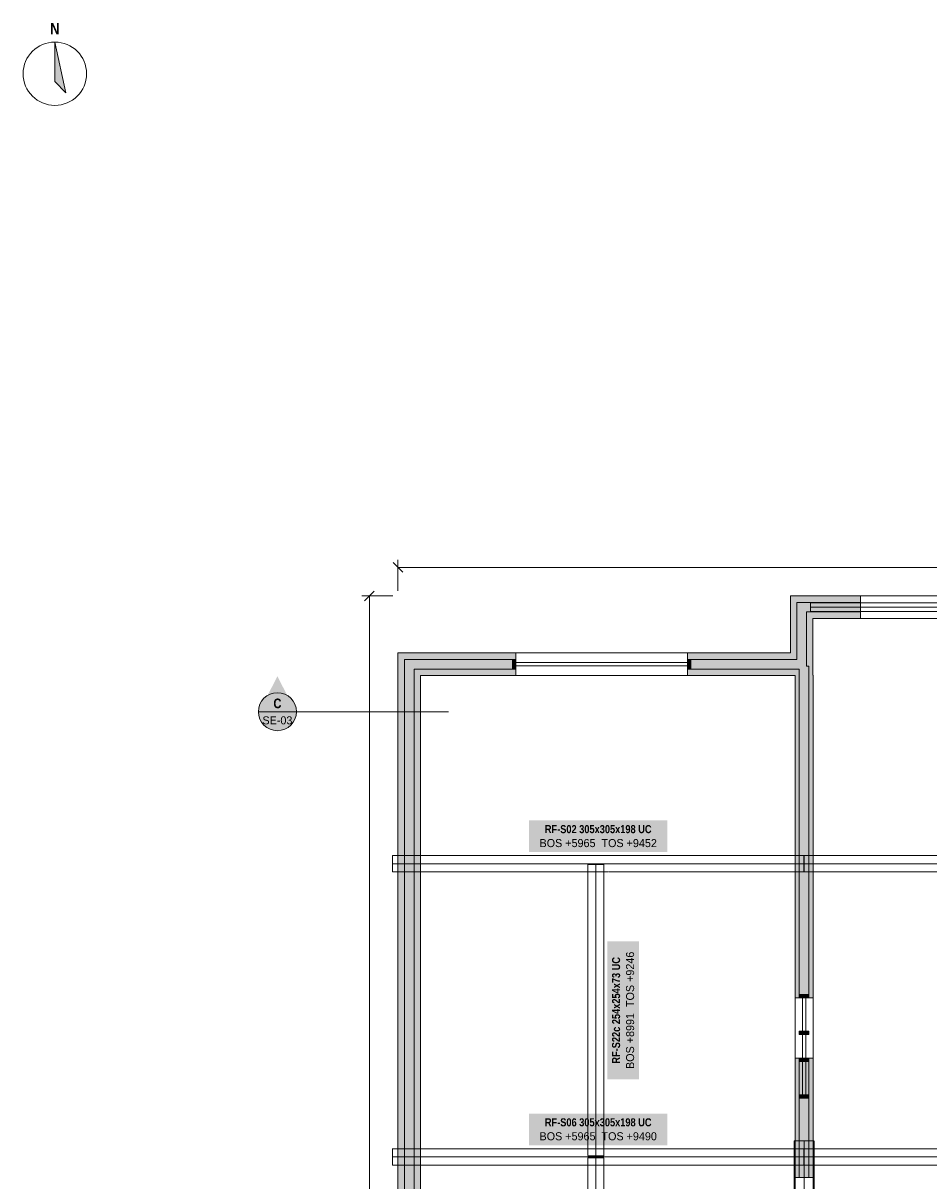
# Model space of a CAD drawing. Header units: millimetres. Extents: x -6044 to 39056, y -10454 to 29228.
# Tile 3 of 5: x -5944 to 8336, y 10663 to 28926. Entities that reach past the tile are written whole.
import ezdxf
from ezdxf.enums import TextEntityAlignment as Align

# ---------------------------------------------------------------- set-up
doc = ezdxf.new("R2010")
doc.units = ezdxf.units.MM
doc.linetypes.add('DASHED', pattern=[1.524, 1.27, -0.254])
for name, color, linetype in [('FILL-C_B2B2B5', 7, 'Continuous'), ('FILL-EPS', 7, 'Continuous'), ('FILL-INK', 7, 'Continuous'), ('FILL-RED', 7, 'Continuous'), ('FILL-TEAL_DK', 7, 'Continuous'), ('FILL-WHITE', 7, 'Continuous'), ('LINE-INK', 7, 'Continuous'), ('LINE-RED', 7, 'Continuous'), ('LINE-RED-DASH', 7, 'DASHED'), ('LINE-STEEL-DASH', 7, 'DASHED'), ('LINE-STEEL_GREY', 7, 'Continuous'), ('LINE-STEEL_GREY-DASH', 7, 'DASHED'), ('LINE-TEAL_DK', 7, 'Continuous'), ('TEXT-INK', 7, 'Continuous'), ('TEXT-RED', 7, 'Continuous'), ('TEXT-STEEL', 7, 'Continuous')]:
    doc.layers.add(name, color=color, linetype=linetype)
doc.styles.add('OpenSansCondensed-Bold', font='OpenSansCondensed-Bold.ttf')

msp = doc.modelspace()

# ---------------------------------------------------------------- hatches: boundary and pattern name
at = {"layer": 'FILL-C_B2B2B5', "true_color": 0xb2b2b5}
h = msp.add_hatch(color=256, dxfattribs=at)
h.dxf.hatch_style = 1
h.paths.add_polyline_path([(7261, 19637), (6407, 19637), (6407, 18783), (6446, 18783), (6446, 13552), (6294, 13552), (6294, 18737), (4533, 18737), (4533, 18889), (6255, 18889), (6255, 19789), (7261, 19789)])
h = msp.add_hatch(color=256, dxfattribs=at)
h.dxf.hatch_style = 1
h.paths.add_polyline_path([(8235, 67), (7267, 67), (7267, 1755), (5052, 1755), (5052, 967), (4601, 967), (4601, 761), (4703, 761), (4703, 609), (4601, 609), (4601, 67), (1530, 67), (1530, 609), (1428, 609), (1428, 761), (1530, 761), (1530, 967), (1080, 967), (1080, 1755), (67, 1755), (67, 18889), (1823, 18889), (1823, 18737), (219, 18737), (219, 1907), (1232, 1907), (1232, 1119), (1682, 1119), (1682, 761), (1784, 761), (1784, 609), (1682, 609), (1682, 219), (4449, 219), (4449, 609), (4347, 609), (4347, 761), (4449, 761), (4449, 1119), (4899, 1119), (4899, 1907), (7419, 1907), (7419, 219), (8235, 219)])
h = msp.add_hatch(color=256, dxfattribs=at)
h.dxf.hatch_style = 1
h.paths.add_polyline_path([(6446, 12596), (6446, 10718), (6294, 10718), (6294, 12596)])
at = {"layer": 'FILL-EPS', "true_color": 0xccffff}
h = msp.add_hatch(color=256, dxfattribs=at)
h.dxf.hatch_style = 1
h.paths.add_polyline_path([(6153, 19891), (7261, 19891), (7261, 19789), (6255, 19789), (6255, 18889), (4533, 18889), (4533, 18991), (6153, 18991)])
h = msp.add_hatch(color=256, dxfattribs=at)
h.dxf.hatch_style = 1
h.paths.add_polyline_path([(7261, 19535), (6509, 19535), (6509, 18640), (6513, 18640), (6513, 18314), (6513, 17098), (6513, 13552), (6446, 13552), (6446, 18783), (6407, 18783), (6407, 19637), (7261, 19637)])
h = msp.add_hatch(color=256, dxfattribs=at)
h.dxf.hatch_style = 1
h.paths.add_polyline_path([(1428, 865), (978, 865), (978, 1653), (-35, 1653), (-35, 18991), (1823, 18991), (1823, 18889), (67, 18889), (67, 1755), (1080, 1755), (1080, 967), (1530, 967), (1530, 761), (1428, 761)])
h = msp.add_hatch(color=256, dxfattribs=at)
h.dxf.hatch_style = 1
h.paths.add_polyline_path([(1823, 18635), (321, 18635), (321, 2009), (1334, 2009), (1334, 1221), (1784, 1221), (1784, 761), (1682, 761), (1682, 1119), (1232, 1119), (1232, 1907), (219, 1907), (219, 18737), (1823, 18737)])
h = msp.add_hatch(color=256, dxfattribs=at)
h.dxf.hatch_style = 1
h.paths.add_polyline_path([(6227, 13552), (6227, 13876), (6227, 18314), (6227, 18635), (4533, 18635), (4533, 18737), (6294, 18737), (6294, 13552)])
h = msp.add_hatch(color=256, dxfattribs=at)
h.dxf.hatch_style = 1
h.paths.add_polyline_path([(6227, 11027), (6227, 12459), (6227, 12596), (6294, 12596), (6294, 10718), (6264, 10718), (6227, 10718), (6227, 10894)])
h = msp.add_hatch(color=256, dxfattribs=at)
h.dxf.hatch_style = 1
h.paths.add_polyline_path([(6513, 12596), (6513, 12459), (6513, 12357), (6513, 10718), (6362, 10718), (6446, 10718), (6446, 12596)])
at = {"layer": 'FILL-INK', "true_color": 0x14141a}
h = msp.add_hatch(color=256, dxfattribs=at)
h.dxf.hatch_style = 1
h.paths.add_polyline_path([(-5444, 28628), (-5269, 27828), (-5444, 28003)])
at = {"layer": 'FILL-RED', "true_color": 0xb81a1f}
h = msp.add_hatch(color=256, dxfattribs=at)
h.dxf.hatch_style = 1
h.paths.add_polyline_path([(-1935, 18624), (-2220, 18064), (-1650, 18064)])
at = {"layer": 'FILL-TEAL_DK', "true_color": 0x006b5c}
h = msp.add_hatch(color=256, dxfattribs=at)
h.dxf.hatch_style = 1
h.paths.add_polyline_path([(1823, 18889), (1823, 18737), (1773, 18737), (1773, 18889)])
h = msp.add_hatch(color=256, dxfattribs=at)
h.dxf.hatch_style = 1
h.paths.add_polyline_path([(4533, 18889), (4583, 18889), (4583, 18889), (4583, 18889), (4583, 18737), (4583, 18737), (4583, 18737), (4533, 18737), (4533, 18737), (4533, 18737), (4533, 18889), (4533, 18889)])
h = msp.add_hatch(color=256, dxfattribs=at)
h.dxf.hatch_style = 1
h.paths.add_polyline_path([(6294, 13602), (6446, 13602), (6446, 13552), (6294, 13552)])
h = msp.add_hatch(color=256, dxfattribs=at)
h.dxf.hatch_style = 1
h.paths.add_polyline_path([(6294, 13023), (6446, 13023), (6446, 12973), (6294, 12973)])
h = msp.add_hatch(color=256, dxfattribs=at)
h.dxf.hatch_style = 1
h.paths.add_polyline_path([(6294, 12597), (6446, 12597), (6446, 12547), (6294, 12547)])
h = msp.add_hatch(color=256, dxfattribs=at)
h.dxf.hatch_style = 1
h.paths.add_polyline_path([(6294, 12018), (6446, 12018), (6446, 11968), (6294, 11968)])
at = {"layer": 'FILL-WHITE', "true_color": 0xffffff}
h = msp.add_hatch(color=256, dxfattribs=at)
h.dxf.hatch_style = 1
h.paths.add_polyline_path([(-1635, 18064), (-1645, 18142), (-1675, 18214), (-1722, 18276), (-1785, 18324), (-1857, 18354), (-1935, 18364), (-2012, 18354), (-2085, 18324), (-2147, 18276), (-2194, 18214), (-2224, 18142), (-2235, 18064), (-2224, 17986), (-2194, 17914), (-2147, 17852), (-2085, 17804), (-2012, 17774), (-1935, 17764), (-1857, 17774), (-1785, 17804), (-1722, 17852), (-1675, 17914), (-1645, 17986)])
h = msp.add_hatch(color=256, dxfattribs=at)
h.dxf.hatch_style = 1
h.paths.add_polyline_path([(2034, 15849), (4213, 15849), (4213, 16350), (2034, 16350)])
h = msp.add_hatch(color=256, dxfattribs=at)
h.dxf.hatch_style = 1
h.paths.add_polyline_path([(3767, 12264), (3767, 14443), (3266, 14443), (3266, 12264)])
h = msp.add_hatch(color=256, dxfattribs=at)
h.dxf.hatch_style = 1
h.paths.add_polyline_path([(2034, 11224), (4213, 11224), (4213, 11725), (2034, 11725)])

# ---------------------------------------------------------------- linework, layer by layer
at = {"layer": 'LINE-INK', "lineweight": 5}
for p, q in [((-35, 19971), (-35, 20461)), ((43, 20263), (-112, 20418)), ((32747, 20341), (-35, 20341)), ((-407, 19968), (-562, 19813)), ((-115, 19891), (-605, 19891)), ((-485, 19891), (-485, -35)), ((4533, 18991), (1823, 18991)), ((4533, 18838), (1823, 18838)), ((4533, 18788), (1823, 18788)), ((4533, 18635), (1823, 18635)), ((6227, 13552), (6227, 12597)), ((6345, 13552), (6345, 12597)), ((6395, 13552), (6395, 12597)), ((6513, 13552), (6513, 12597)), ((6227, 12973), (6227, 12018)), ((6345, 12973), (6345, 12018)), ((6395, 12973), (6395, 12018)), ((6513, 12973), (6513, 12018))]:
    msp.add_line(p, q, dxfattribs=at)
for points in [[(-5444, 28628), (-5269, 27828), (-5444, 28003)], [(6153, 18991), (6153, 19891), (7261, 19891), (7261, 19535), (6509, 19535), (6509, 18640), (6513, 18640), (6513, 18314), (6513, 17098), (6513, 13552), (6227, 13552), (6227, 13876), (6227, 18314), (6227, 18635), (4533, 18635), (4533, 18991)], [(6227, 10894), (6227, 11027), (6227, 12459), (6227, 12596), (6513, 12596), (6513, 12459), (6513, 12357), (6513, 10718), (6264, 10718), (6227, 10718)]]:
    msp.add_lwpolyline(points, close=True, dxfattribs=at)
msp.add_lwpolyline([(-35, 1653), (-35, 18991), (1823, 18991), (1823, 18635), (321, 18635), (321, 2009)], dxfattribs=at)
msp.add_circle((-5444, 28128), 500, dxfattribs=at)
at = {"layer": 'LINE-RED', "lineweight": 5}
msp.add_line((-2235, 18064), (-1635, 18064), dxfattribs=at)
msp.add_circle((-1935, 18064), 300, dxfattribs=at)
at = {"layer": 'LINE-RED-DASH', "lineweight": 5}
msp.add_line((-1935, 18064), (765, 18064), dxfattribs=at)
at = {"layer": 'LINE-STEEL-DASH', "lineweight": 5}
for p, q in [((6471, 19713), (12841, 19713)), ((-121, 15666), (6367, 15666)), ((3084, 11056), (3084, 15651)), ((6373, 15666), (12584, 15666)), ((6370, 1750), (6370, 11295)), ((-121, 11041), (6367, 11041)), ((3084, 7030), (3084, 11026)), ((6373, 11041), (12584, 11041))]:
    msp.add_line(p, q, dxfattribs=at)
msp.add_lwpolyline([(9478, 19646), (6615, 19646), (6615, 19646), (6609, 19646), (6609, 19646), (6609, 19646), (6471, 19646), (6471, 19780), (6471, 19780), (6477, 19780), (6477, 19780), (6615, 19780), (6615, 19782), (6615, 19782), (6615, 19782), (6615, 19780), (9478, 19780)], dxfattribs=at)
for points in [[(-121, 15794), (51, 15794), (3183, 15794), (3190, 15794), (3291, 15794), (6367, 15794), (6367, 15671), (6367, 15661), (6367, 15538), (3291, 15538), (3283, 15538), (3190, 15538), (3183, 15538), (64, 15538), (-108, 15538), (-121, 15538)], [(3183, 15794), (3183, 15796), (3183, 15796), (3183, 15796), (3183, 15796)], [(3291, 15794), (3291, 15796), (3291, 15796), (3291, 15796), (3291, 15796)], [(6373, 15794), (12584, 15794), (12584, 15671), (12584, 15671), (12584, 15661), (12584, 15661), (12584, 15538), (6373, 15538), (6373, 15661), (6373, 15661), (6373, 15671), (6373, 15671)], [(64, 15538), (64, 15536), (64, 15536), (64, 15536), (64, 15536)], [(2957, 11056), (2957, 15651), (3080, 15651), (3088, 15651), (3211, 15651), (3211, 11056), (3211, 11056), (3088, 11056), (3080, 11056)], [(-121, 11171), (-121, 11169), (-108, 11169), (-108, 11169), (51, 11169), (51, 11169), (64, 11169), (64, 11171), (64, 11171), (64, 11171), (64, 11169), (3221, 11169), (3221, 11169), (3228, 11169), (3228, 11169), (3328, 11169), (6367, 11169), (6367, 11169), (6367, 11169), (6367, 11169), (6367, 11046), (6367, 11036), (6367, 11036), (6367, 11036), (6367, 10913), (3328, 10913), (3328, 10913), (3328, 10913), (3321, 10913), (3321, 10913), (3321, 10913), (3228, 10913), (3221, 10913), (3221, 10913), (3221, 10913), (3221, 10913), (64, 10913), (64, 10913), (51, 10913), (51, 10913), (-121, 10913), (-121, 11169), (-121, 11169), (-121, 11169)], [(3221, 11169), (3221, 11171), (3221, 11171), (3221, 11171)], [(3328, 11169), (3328, 11169), (3328, 11169), (3329, 11171), (3329, 11171), (3329, 11171)], [(6214, 11295), (6362, 11295), (6378, 11295), (6526, 11295), (6526, 1750), (6378, 1750), (6362, 1750), (6214, 1750)], [(6373, 11169), (12584, 11169), (12584, 11046), (12584, 11046), (12584, 11036), (12584, 11036), (12584, 10913), (6373, 10913), (6373, 11036), (6373, 11036), (6373, 11046), (6373, 11046)], [(2957, 7030), (2957, 7030), (2957, 11026), (2957, 11026), (3080, 11026), (3080, 11026), (3088, 11026), (3088, 11026), (3211, 11026), (3211, 11026), (3211, 7030), (3088, 7030), (3088, 7030), (3080, 7030), (3080, 7030)]]:
    msp.add_lwpolyline(points, close=True, dxfattribs=at)
at = {"layer": 'LINE-STEEL_GREY', "lineweight": 5}
for points in [[(7261, 19637), (6407, 19637), (6407, 18783), (6446, 18783), (6446, 13552), (6294, 13552), (6294, 18737), (4533, 18737), (4533, 18889), (6255, 18889), (6255, 19789), (7261, 19789)], [(6446, 12596), (6446, 10718), (6294, 10718), (6294, 12596)]]:
    msp.add_lwpolyline(points, close=True, dxfattribs=at)
msp.add_lwpolyline([(67, 1755), (67, 18889), (1823, 18889), (1823, 18737), (219, 18737), (219, 1907)], dxfattribs=at)
at = {"layer": 'LINE-STEEL_GREY-DASH', "lineweight": 5}
for points in [[(-35, 1653), (-35, 18991), (6153, 18991), (6153, 19891), (12803, 19891), (12803, 18991), (18770, 18991), (18770, 21391), (19126, 21391), (19126, 18635), (18956, 18635), (18956, 16088), (18670, 16088), (18670, 18635), (12729, 18635), (12729, 3588)], [(12443, 3588), (12443, 18640), (12447, 18640), (12447, 19535), (6509, 19535), (6509, 18640), (6513, 18640), (6513, 18321), (6513, 17412), (6513, 15005), (6513, 14163), (6513, 13837), (6513, 13486), (6513, 11825), (6513, 11825), (6513, 11825), (6513, 10005)], [(6227, 9639), (6227, 11858), (6227, 12093), (6227, 12093), (6227, 12769), (6227, 13539), (6227, 13539), (6227, 18535), (6227, 18635), (321, 18635), (321, 2009)]]:
    msp.add_lwpolyline(points, dxfattribs=at)
at = {"layer": 'LINE-TEAL_DK', "lineweight": 5}
for points in [[(1823, 18889), (1823, 18737), (1773, 18737), (1773, 18889)], [(4533, 18889), (4583, 18889), (4583, 18889), (4583, 18889), (4583, 18737), (4583, 18737), (4583, 18737), (4533, 18737), (4533, 18737), (4533, 18737), (4533, 18889), (4533, 18889)], [(6294, 13602), (6446, 13602), (6446, 13552), (6294, 13552)], [(6294, 13023), (6446, 13023), (6446, 12973), (6294, 12973)], [(6294, 12597), (6446, 12597), (6446, 12547), (6294, 12547)], [(6294, 12018), (6446, 12018), (6446, 11968), (6294, 11968)]]:
    msp.add_lwpolyline(points, close=True, dxfattribs=at)

# ---------------------------------------------------------------- texts
at = {"layer": 'TEXT-INK', "style": 'OpenSansCondensed-Bold'}
msp.add_text('N', height=178, dxfattribs=at).set_placement((-5444, 28748), align=Align.CENTER)
at = {"layer": 'TEXT-RED', "style": 'OpenSansCondensed-Bold'}
msp.add_text('C', height=152, dxfattribs=at).set_placement((-1935, 18119), align=Align.CENTER)
at = {"layer": 'TEXT-RED'}
msp.add_text('SE-03', height=127, dxfattribs=at).set_placement((-1935, 17864), align=Align.CENTER)
at = {"layer": 'TEXT-STEEL', "style": 'OpenSansCondensed-Bold'}
for s, p in [('RF-S02 305x305x198 UC', (3123, 16148)), ('RF-S06 305x305x198 UC', (3123, 11523))]:
    msp.add_text(s, height=127, dxfattribs=at).set_placement(p, align=Align.CENTER)
at = {"layer": 'TEXT-STEEL'}
for s, p in [('BOS +5965  TOS +9452', (3123, 15928)), ('BOS +5965  TOS +9490', (3123, 11303))]:
    msp.add_text(s, height=127, dxfattribs=at).set_placement(p, align=Align.CENTER)
at = {"layer": 'TEXT-STEEL', "style": 'OpenSansCondensed-Bold'}
msp.add_text('RF-S22c 254x254x73 UC', height=127, rotation=90, dxfattribs=at).set_placement((3468, 13353), align=Align.CENTER)
at = {"layer": 'TEXT-STEEL'}
msp.add_text('BOS +8991  TOS +9246', height=127, rotation=90, dxfattribs=at).set_placement((3689, 13353), align=Align.CENTER)

doc.saveas('drawing.dxf')
